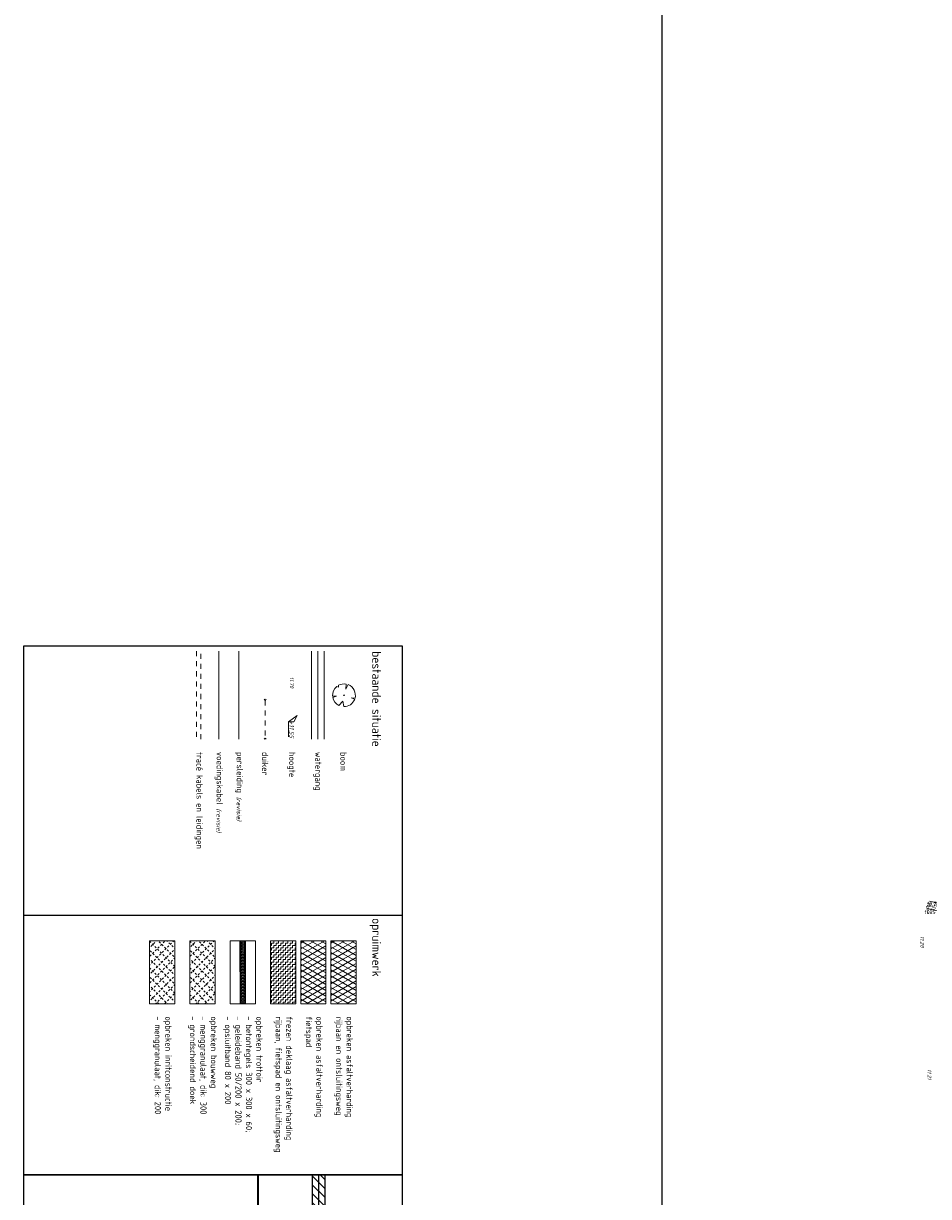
# Model space of a CAD drawing. Header units: metres. Extents: x 232614 to 233692, y 552964 to 554400.
# Tile 6 of 26: x 232614 to 232974, y 553469 to 553935. Entities that reach past the tile are written whole.
import ezdxf
from ezdxf.enums import TextEntityAlignment as Align
from ezdxf.lldxf.tags import DXFTag

# ---------------------------------------------------------------- set-up
doc = ezdxf.new("R2010")
doc.units = ezdxf.units.M
doc.linetypes.add('NLCS-HIDDEN', pattern=[4, 2, -2])
doc.layers.get('Defpoints').update_dxf_attribs({"color": 241})
for name, color, linetype, lineweight, true_color in [('B-WE-WH-DUIKER_PVC_BRM-G', 7, 'NLCS-HIDDEN', 18, 0x0059b3), ('B-XX-AL-Hoogtecijfer-T', 7, 'Continuous', 18, 0xb8807a), ('Q26_Boom', 7, 'Continuous', 13, 0x165700), ('T09_Insteek_sloot', 7, 'Continuous', 13, 0x164c00), ('V-WE-GW-WATERGANG_BODEM-G', 7, 'CONTINUOUS-V', 25, 0x007ca5), ('V-WE-GW-WATERGANG_INSTEEK-G', 7, 'CONTINUOUS-V', 25, 0x004c00), ('V-WE-RI-DRAINAGE_DRAIN_PP_80-G', 3, 'RI-DRAINAGE-V', 35, 0x00ff00), ('V-WE-VH-KANTOPSLUITING_GELEIDEBAND_50X200-G', 20, 'VH-GELEIDEBAND_50X200-V', 25, 0xff3f00), ('V-WE-VH-KANTOPSLUITING_OPSLUITBAND_80X200-G', 150, 'VH-OPSLUITBAND_80X200-V', 25, 0x007fff), ('V-WE-VH-VERHARDING_ASFALT_ROOD_OPBREKEN-A', 7, 'Continuous', 9, 0xff4d4d)]:
    doc.layers.add(name, color=color, linetype=linetype, lineweight=lineweight, true_color=true_color)
for name, color, linetype, lineweight in [('Hoogtecijfer-T-UIT', 2, 'Continuous', 18), ('R-WE-KL-POMP_KABEL-G', 230, 'KL-LS-N', 13), ('R-WE-RI-PERSLEIDING-G', 210, 'RI-PERS', 13), ('T07_Greppel', 144, 'Continuous', 13), ('V-WE-GW-WATERGANG-WERK-A', 252, 'Continuous', 9), ('V-WE-KL-TRACE_WENSTRACE_BRM-G', 7, 'NLCS-HIDDEN', 18), ('V-WE-VH-KANTOPSLUITING_VOORKANTBAND-G', 7, 'Continuous', 13), ('V-WE-VH-VERHARDING_ASFALT_FREESVAK-A', 252, 'Continuous', 9), ('V-WE-VH-VERHARDING_ASFALT_ZWART_OPBREKEN-A', 252, 'Continuous', 9), ('V-WE-VH-VERHARDING_BOUWWEG_BRM-A', 252, 'Continuous', 9), ('V-WE-VH-VERHARDING_BOUWWEG_GRASWIJK_14-A', 14, 'Continuous', 9), ('V-WE-VH-VERHARDING_TEGEL-A', 252, 'Continuous', 9), ('V-XX-AL-HOOGTELABEL-S', 7, 'Continuous', 13)]:
    doc.layers.add(name, color=color, linetype=linetype, lineweight=lineweight)
doc.styles.add('NLCS-ISO', font='NLCS-ISO.ttf', dxfattribs={"height": 1.8})
doc.styles.add('NLCS-ISO-ANNOTATIEF-T25', font='NLCS-ISO.ttf', dxfattribs={"height": 2.5})
doc.styles.get("Standard").update_dxf_attribs({"font": 'arial.ttf'})
doc.linetypes.add('CONTINUOUS-V', pattern='A,3.5,[24,NLCS.shx,S=0.5,R=0,X=0,Y=0],3.5', length=7)
tags = doc.linetypes.add('KL-LS-N', pattern='A,4,-1,[103,NLCS.shx,S=0.75,R=0,X=0,Y=0],-1,4,-1,["L",Standard,S=1,R=0,X=0,Y=-0.5],-2', length=13).pattern_tags.tags
tags[18] = DXFTag(74, 10)
doc.linetypes.add('RI-DRAINAGE-V', pattern='A,3,[24,NLCS.shx,S=1,R=0,X=0,Y=0],3,-1.8,1.8,-1.8,2.4,-1.8,1.8,-1.8', length=19.2)
tags = doc.linetypes.add('RI-PERS', pattern='A,7,-2,["P",Standard,S=1.8,R=0,X=-0.5,Y=-0.9],-2,7,-2,[102,NLCS.shx,S=1,R=180,X=0,Y=0],-2', length=22).pattern_tags.tags
tags[6] = DXFTag(74, 10)
doc.linetypes.add('VH-GELEIDEBAND_50X200-V', pattern='A,4,-2,0,-2,2,[24,NLCS.shx,S=1,R=0,X=0,Y=0],2,-2,0,-2', length=16)
doc.linetypes.add('VH-OPSLUITBAND_80X200-V', pattern='A,4,[24,NLCS.shx,S=1,R=0,X=0,Y=0],4,-2,2,-2', length=14)

# ---------------------------------------------------------------- blocks, each defined once
blk = doc.blocks.new('Q26_BOOM')
at = {"flags": 128}
for points in [[(-2.79, 0.5), (-1.48, 0.44), (-2.63, 1.05)], [(0.72, 2.74), (0.64, 1.8), (0.97, 2.66)], [(-2.19, -1.79), (-1.97, -1.36), (-2.47, -1.39)], [(0.56, -2.78), (0.24, -1.87), (0.2, -2.82)], [(2.83, -0.07), (1.44, -0.31), (2.53, -1.28)]]:
    blk.add_lwpolyline(points, dxfattribs=at)
blk.add_lwpolyline([(2.83, -0.07, 0.321944), (0.97, 2.66, 0.321944)], format="xyb", dxfattribs=at)
blk.add_circle((0, 0), 0.0844)
for start, end in [(169.749, 209.4302), (75.1844, 158.299), (219.2667, 274.1068), (281.3601, 333.2046)]:
    blk.add_arc((0, 0), 2.83, start, end)
blk = doc.blocks.new('B-SAL-HOOGTELABEL_04-SO')
for p, q in [((0, 0), (2.46, -1.31)), ((2.46, -3.44), (0, 0)), ((2.46, -1.31), (2.46, -3.44)), ((8.4, -3.44), (2.46, -3.44))]:
    blk.add_line(p, q)
at = {"style": 'NLCS-ISO', "oblique": 13.5}
blk.add_attdef('...', text='', height=1.8, dxfattribs=at).set_placement((5.55, -2.2), align=Align.MIDDLE)

msp = doc.modelspace()

# ---------------------------------------------------------------- hatches: boundary and pattern name
at = {"layer": 'V-WE-GW-WATERGANG-WERK-A'}
h = msp.add_hatch(dxfattribs=at)
h.set_pattern_fill('AGW-WERK_AANVULLEN-SO', color=256, scale=0.5, pattern_type=2)
h.set_pattern_definition([(315, (234034.532, 556067.4286), (1.767767, 1.767767), [])])
h.paths.add_polyline_path([(232733.96, 553442.31), (232733.96, 553477.31), (232728.96, 553477.31), (232728.96, 553442.31)])
at = {"layer": 'V-WE-VH-VERHARDING_ASFALT_FREESVAK-A'}
h = msp.add_hatch(dxfattribs=at)
h.set_pattern_fill('AVH-ASFALT_FREESVAK', color=256, scale=0.6, pattern_type=2)
h.set_pattern_definition([(0, (27, 0), (0.9375, 0.9375), [0.9375, -0.9375]), (90, (27.9375, 0), (-0.9375, 0.9375), [0.9375, -0.9375])])
h.paths.add_polyline_path([(232712.27, 553570.31), (232712.27, 553545.31), (232722.27, 553545.31), (232722.27, 553570.31)])
at = {"layer": 'V-WE-VH-VERHARDING_ASFALT_ROOD_OPBREKEN-A'}
h = msp.add_hatch(dxfattribs=at)
h.set_pattern_fill('AVH-ASFALT', color=256, scale=2, angle=-90, pattern_type=2)
h.set_pattern_definition([(330, (-320117.0033, 787965.9625), (1, 1.7320508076), []), (30, (-320117.0033, 787965.9625), (-1, 1.7320508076), [])])
h.paths.add_polyline_path([(232724.27, 553570.31), (232724.27, 553545.31), (232734.27, 553545.31), (232734.27, 553570.31)])
at = {"layer": 'V-WE-VH-VERHARDING_ASFALT_ZWART_OPBREKEN-A'}
h = msp.add_hatch(dxfattribs=at)
h.set_pattern_fill('AVH-ASFALT', color=256, scale=2, angle=-90, pattern_type=2)
h.set_pattern_definition([(330, (-320105.0033, 787965.9625), (1, 1.7320508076), []), (30, (-320105.0033, 787965.9625), (-1, 1.7320508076), [])])
h.paths.add_polyline_path([(232736.27, 553570.31), (232736.27, 553545.31), (232746.27, 553545.31), (232746.27, 553570.31)])
at = {"layer": 'V-WE-VH-VERHARDING_BOUWWEG_BRM-A'}
h = msp.add_hatch(dxfattribs=at)
h.set_pattern_fill('AVH-BOUWWEG-SO', color=256, scale=0.5, angle=-90, pattern_type=2)
h.set_pattern_definition([(315, (-17, 0), (1.767766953, 1.767766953), [0.75, -0.75]), (45, (-16.5, -8e-17), (-1.767766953, 1.767766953), [0.75, -0.75])])
h.paths.add_polyline_path([(232680.27, 553570.31), (232680.27, 553545.31), (232690.27, 553545.31), (232690.27, 553570.31)])
at = {"layer": 'V-WE-VH-VERHARDING_BOUWWEG_GRASWIJK_14-A'}
h = msp.add_hatch(dxfattribs=at)
h.set_pattern_fill('AVH-BOUWWEG-SO', color=256, scale=0.5, angle=-90, pattern_type=2)
h.set_pattern_definition([(315, (-33, 0), (1.767766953, 1.767766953), [0.75, -0.75]), (45, (-32.5, -8e-17), (-1.767766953, 1.767766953), [0.75, -0.75])])
h.paths.add_polyline_path([(232664.27, 553570.31), (232664.27, 553545.31), (232674.27, 553545.31), (232674.27, 553570.31)])
at = {"layer": 'V-WE-VH-VERHARDING_TEGEL-A'}
h = msp.add_hatch(dxfattribs=at)
h.set_pattern_fill('AVH-TEGEL_300X300_HALFST', color=256, scale=2, angle=13.2469, pattern_type=2)
h.set_pattern_definition([(270.0819, (232700.14352, 553567.31924), (0.3008575, -0.5995705), [0.6, -0.6]), (0.082, (232700.1435, 553567.31924), (-0.000858, 0.6), [])])
h.paths.add_polyline_path([(232702.14, 553570.31), (232700.34, 553570.31), (232700.37, 553545.35), (232701.07, 553545.33), (232702.17, 553545.33)])

# ---------------------------------------------------------------- linework, layer by layer
at = {"lineweight": 18}
for points in [[(232664.27, 553570.31), (232664.27, 553545.31), (232674.27, 553545.31), (232674.27, 553570.31)], [(232680.27, 553570.31), (232680.27, 553545.31), (232690.27, 553545.31), (232690.27, 553570.31)], [(232696.27, 553570.31), (232696.27, 553545.31), (232706.27, 553545.31), (232706.27, 553570.31)], [(232712.27, 553570.31), (232712.27, 553545.31), (232722.27, 553545.31), (232722.27, 553570.31)], [(232724.27, 553570.31), (232724.27, 553545.31), (232734.27, 553545.31), (232734.27, 553570.31)], [(232736.27, 553570.31), (232736.27, 553545.31), (232746.27, 553545.31), (232746.27, 553570.31)]]:
    msp.add_lwpolyline(points, close=True, dxfattribs=at)
at = {"layer": 'B-WE-WH-DUIKER_PVC_BRM-G'}
msp.add_line((232710.12, 553665.78), (232710.12, 553650.74), dxfattribs=at)
for points in [[(232710.51, 553666.2), (232710.12, 553665.78), (232709.73, 553666.2)], [(232710.51, 553650.32), (232710.12, 553650.74), (232709.73, 553650.32)]]:
    msp.add_lwpolyline(points, dxfattribs=at)
at = {"layer": 'Defpoints'}
msp.add_line((232764.65, 553580.32), (232614.15, 553580.32), dxfattribs=at)
for points in [[(232867.83, 554400.49), (233536.33, 554400.49), (233536.33, 552964.49), (232867.83, 552964.49)], [(232614.15, 553687.32), (232614.15, 553477.32), (232764.65, 553477.32), (232764.65, 553687.32)], [(232614.15, 553477.32), (232614.15, 553267.32), (232764.65, 553267.32), (232764.65, 553477.32)]]:
    msp.add_lwpolyline(points, close=True, dxfattribs=at)
at = {"layer": 'R-WE-KL-POMP_KABEL-G', "flags": 128}
msp.add_lwpolyline([(232691.74, 553685.32), (232691.74, 553650.32)], dxfattribs=at)
at = {"layer": 'R-WE-RI-PERSLEIDING-G', "flags": 128}
msp.add_lwpolyline([(232699.74, 553685.32), (232699.74, 553650.32)], dxfattribs=at)
at = {"layer": 'T07_Greppel'}
msp.add_line((232731.08, 553650.32), (232731.08, 553685.32), dxfattribs=at)
at = {"layer": 'T09_Insteek_sloot'}
for p, q in [((232728.58, 553650.32), (232728.58, 553685.32)), ((232733.58, 553650.32), (232733.58, 553685.32))]:
    msp.add_line(p, q, dxfattribs=at)
msp.add_lwpolyline([(232973.11, 553583.09), (233013.81, 553573.87), (233044.55, 553566.17), (233079.34, 553558.04), (233088.97, 553555.65), (233090.83, 553557.09), (233088.61, 553559.47), (233080.47, 553561.8), (233045.31, 553570.16), (233013.71, 553577.11), (232973.95, 553586)], dxfattribs=at)
at = {"layer": 'V-WE-GW-WATERGANG_BODEM-G'}
msp.add_line((232731.46, 553442.31), (232731.46, 553477.31), dxfattribs=at)
at = {"layer": 'V-WE-GW-WATERGANG_INSTEEK-G'}
for p, q in [((232728.96, 553442.31), (232728.96, 553477.31)), ((232733.96, 553442.31), (232733.96, 553477.31))]:
    msp.add_line(p, q, dxfattribs=at)
at = {"layer": 'V-WE-KL-TRACE_WENSTRACE_BRM-G', "flags": 128}
for points in [[(232682.84, 553685.32), (232682.84, 553650.32)], [(232684.64, 553650.32), (232684.64, 553685.32)]]:
    msp.add_lwpolyline(points, dxfattribs=at)
at = {"layer": 'V-WE-RI-DRAINAGE_DRAIN_PP_80-G', "flags": 128}
msp.add_lwpolyline([(232707.27, 553477.31), (232707.27, 553442.86)], dxfattribs=at)
at = {"layer": 'V-WE-VH-KANTOPSLUITING_GELEIDEBAND_50X200-G', "ltscale": 0.5, "flags": 128}
msp.add_lwpolyline([(232700.34, 553570.31), (232700.37, 553545.35)], dxfattribs=at)
at = {"layer": 'V-WE-VH-KANTOPSLUITING_OPSLUITBAND_80X200-G', "ltscale": 0.5, "flags": 128}
msp.add_lwpolyline([(232702.24, 553570.31), (232702.27, 553545.33)], dxfattribs=at)
at = {"layer": 'V-WE-VH-KANTOPSLUITING_VOORKANTBAND-G', "flags": 128}
for points in [[(232700.14, 553570.31), (232700.17, 553545.37)], [(232702.14, 553570.31), (232702.17, 553545.33)]]:
    msp.add_lwpolyline(points, dxfattribs=at)

# ---------------------------------------------------------------- block references
at = {"layer": 'Q26_Boom', "xscale": 1.6, "yscale": 1.6, "zscale": 2, "rotation": 270}
msp.add_blockref('Q26_BOOM', (232741.46, 553667.82), dxfattribs=at)
at = {"layer": 'V-XX-AL-HOOGTELABEL-S', "rotation": 270}
msp.add_blockref('B-SAL-HOOGTELABEL_04-SO', (232722.88, 553659.77), dxfattribs=at).add_auto_attribs({'...': '+11.55'})

# ---------------------------------------------------------------- texts
at = {"style": 'NLCS-ISO-ANNOTATIEF-T25'}
for s, p in [('bestaande situatie', (232752.65, 553685.33)), ('opruimwerk', (232752.65, 553579.33))]:
    msp.add_text(s, height=3.5, rotation=270, dxfattribs=at).set_placement(p)
at = {"char_height": 2.5, "attachment_point": 4, "rotation": 270, "style": 'NLCS-ISO'}
for s, insert, width in [('tracé kabels en leidingen', (232683.74, 553645.31), 43.4521), ('voedingskabel {\\fNLCS-ISO|b0|i1|c0|p34;\\H0.72x;(revisie)}', (232691.74, 553645.31), 54.5061), ('persleiding {\\fNLCS-ISO|b0|i1|c0|p34;\\H0.72x;(revisie)}', (232699.74, 553645.31), 43.4521), ('duiker', (232710.12, 553645.31), 43.4521), ('hoogte', (232720.5, 553645.31), 135.675), ('watergang', (232730.88, 553645.31), 135.675), ('boom', (232741.27, 553645.31), 135.675), ('opbreken inritconstructie\\P- menggranulaat, dik: 200', (232669.27, 553540.31), 135.675), ('opbreken bouwweg \\P- menggranulaat, dik: 300\\P- grondscheidend doek', (232685.27, 553540.31), 135.675), ('opbreken trottoir\\P- betontegels 300 x 300 x 60;\\P- geleideband 50/200 x 200;\\P- opsluitband 80 x 200', (232701.27, 553540.31), 135.675), ('frezen deklaag asfaltverharding \\Prijbaan, fietspad en ontsluitingsweg', (232717.27, 553540.31), 135.675), ('opbreken asfaltverharding\\Pfietspad', (232729.27, 553540.31), 135.675), ('opbreken asfaltverharding\\Prijbaan en ontsluitingsweg', (232741.27, 553540.31), 135.675)]:
    msp.add_mtext(s, dxfattribs=dict(at, insert=insert, width=width))
at = {"layer": 'B-XX-AL-Hoogtecijfer-T', "style": 'NLCS-ISO', "oblique": 13.5}
for s, p in [('11.70', (232719.95, 553675.14)), ('11.55', (232972.98, 553585.66)), ('11.28', (232970.39, 553572.15)), ('11.21', (232973.24, 553519.31))]:
    msp.add_text(s, height=1.5, rotation=270, dxfattribs=at).set_placement(p)
at = {"layer": 'Hoogtecijfer-T-UIT', "style": 'NLCS-ISO', "oblique": 13.5}
for s, p in [('10.70', (232972.77, 553583.9)), ('10.71', (232972.85, 553584.3)), ('11.35', (232971.75, 553580.91)), ('11.15', (232972.22, 553582.75))]:
    msp.add_text(s, height=1.5, dxfattribs=at).set_placement(p)

doc.saveas('drawing.dxf')
